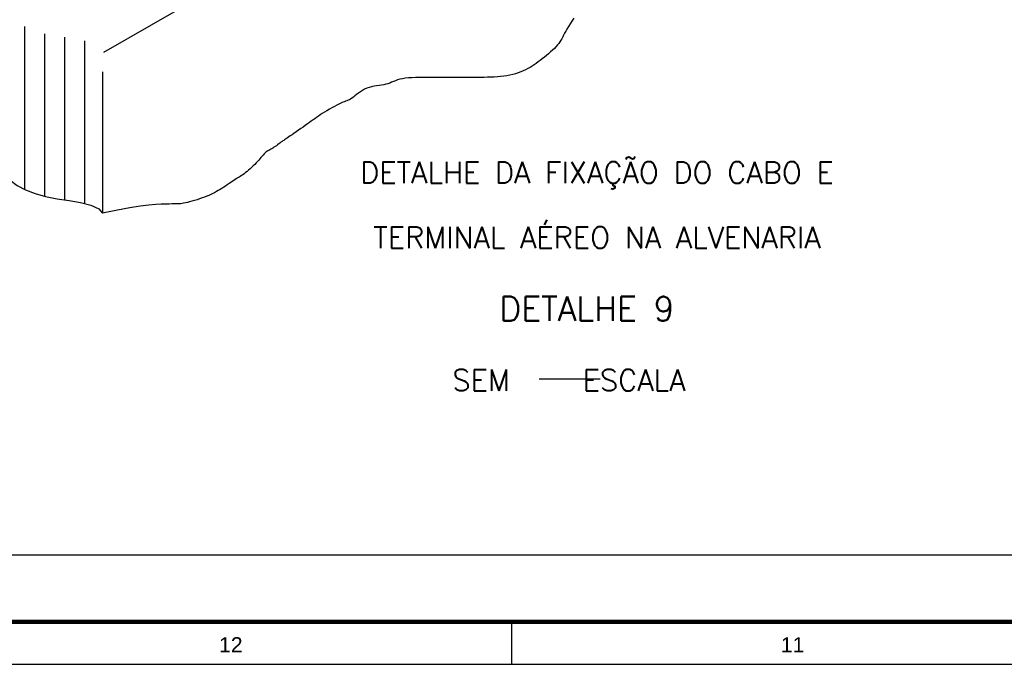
# Model space of a CAD drawing. Header units: millimetres. Extents: x 659 to 1031, y -73 to 11.
# Tile 86 of 141: x 921 to 937, y -73 to -63. Entities that reach past the tile are written whole.
import ezdxf
from ezdxf.enums import TextEntityAlignment as Align

# ---------------------------------------------------------------- set-up
doc = ezdxf.new("R2010")
doc.units = ezdxf.units.MM
doc.header["$MEASUREMENT"] = 0
doc.linetypes.add('NULL', pattern=[0])
for name, color, linetype, lineweight in [('C01', 1, 'Continuous', 30), ('C02', 2, 'Continuous', 30), ('C04', 4, 'Continuous', 30), ('C05', 4, 'Continuous', 30), ('P-MARGEM', 4, 'Continuous', 30)]:
    doc.layers.add(name, color=color, linetype=linetype, lineweight=lineweight)
doc.layers.add('Prancha', color=1, linetype='Continuous')
doc.styles.add('ROMANS', font='ROMANS')
doc.styles.add('SWIS', font='swisse.ttf')

# ---------------------------------------------------------------- blocks, each defined once
blk = doc.blocks.new('Folha A0')
at = {"layer": 'Prancha', "color": 4, "lineweight": 100}
blk.add_line((-0.7, 0.7), (-117.3, 0.7), dxfattribs=at)
at = {"layer": 'Prancha', "color": 1}
blk.add_line((-101.75, 0), (-101.75, 0.7), dxfattribs=at)
blk.add_lwpolyline([(-119.8, 0), (0, 0), (0, 84.1), (-119.8, 84.1)], close=True, dxfattribs=at)
at = {"layer": 'Prancha', "color": 1, "style": 'SWIS'}
for s, p in [('12', (-106.375, 0.121)), ('11', (-97.125, 0.121))]:
    blk.add_text(s, height=0.25, dxfattribs=at).set_placement(p, align=Align.BOTTOM_CENTER)

msp = doc.modelspace()

# ---------------------------------------------------------------- linework, layer by layer
at = {"layer": 'C01'}
for p, q in [((920.901, -62.975), (920.901, -65.651)), ((921.231, -63.091), (921.231, -65.767)), ((921.56, -63.148), (921.56, -65.824)), ((921.889, -63.208), (921.889, -65.884))]:
    msp.add_line(p, q, dxfattribs=at)
at = {"layer": 'C02'}
for p, q in [((922.211, -63.397), (933.443, -56.922)), ((922.188, -63.719), (922.188, -66.046))]:
    msp.add_line(p, q, dxfattribs=at)
for points in [[(929.945, -62.835), (929.914, -62.884), (929.885, -62.93), (929.858, -62.974), (929.834, -63.014), (929.813, -63.051), (929.794, -63.085), (929.778, -63.116), (929.763, -63.145), (929.748, -63.173), (929.733, -63.199), (929.716, -63.225), (929.698, -63.251), (929.677, -63.277), (929.653, -63.305), (929.626, -63.333), (929.596, -63.362), (929.564, -63.391), (929.531, -63.42), (929.497, -63.448), (929.462, -63.477), (929.428, -63.504), (929.394, -63.53), (929.361, -63.556), (929.328, -63.58), (929.294, -63.603), (929.26, -63.625), (929.226, -63.646), (929.19, -63.666), (929.152, -63.685), (929.113, -63.703), (929.072, -63.72), (929.03, -63.735), (928.986, -63.749), (928.94, -63.762), (928.893, -63.773), (928.844, -63.783), (928.794, -63.791), (928.742, -63.797), (928.689, -63.802), (928.635, -63.805), (928.581, -63.808), (928.525, -63.809), (928.47, -63.81), (928.415, -63.81), (928.359, -63.81), (928.304, -63.81), (928.25, -63.81), (928.196, -63.81), (928.143, -63.81), (928.091, -63.81), (928.041, -63.81), (927.991, -63.81), (927.944, -63.81), (927.898, -63.81), (927.853, -63.81), (927.809, -63.81), (927.764, -63.81), (927.718, -63.81), (927.671, -63.81), (927.622, -63.81), (927.57, -63.81), (927.514, -63.81), (927.457, -63.81), (927.398, -63.811), (927.339, -63.813), (927.281, -63.815), (927.225, -63.819), (927.172, -63.825), (927.124, -63.833), (927.082, -63.842), (927.044, -63.853), (927.009, -63.865), (926.977, -63.878), (926.946, -63.891), (926.916, -63.903), (926.885, -63.914), (926.852, -63.923), (926.817, -63.931), (926.78, -63.937), (926.74, -63.943), (926.7, -63.948), (926.659, -63.955), (926.618, -63.963), (926.578, -63.974), (926.539, -63.987), (926.502, -64.005), (926.466, -64.025), (926.432, -64.047), (926.401, -64.07), (926.371, -64.094), (926.343, -64.116), (926.317, -64.136), (926.294, -64.154), (926.272, -64.167), (926.251, -64.178), (926.232, -64.187), (926.211, -64.195), (926.19, -64.202), (926.167, -64.21), (926.141, -64.22), (926.112, -64.233), (926.079, -64.249), (926.043, -64.267), (926.004, -64.288), (925.963, -64.311), (925.923, -64.335), (925.882, -64.359), (925.843, -64.383), (925.806, -64.407), (925.772, -64.429), (925.741, -64.45), (925.711, -64.47), (925.682, -64.49), (925.653, -64.51), (925.624, -64.531), (925.594, -64.553), (925.561, -64.577), (925.526, -64.601), (925.488, -64.627), (925.45, -64.654), (925.412, -64.68), (925.375, -64.706), (925.339, -64.731), (925.307, -64.753), (925.278, -64.773), (925.253, -64.79), (925.232, -64.804), (925.214, -64.816), (925.198, -64.827), (925.184, -64.837), (925.17, -64.847), (925.157, -64.857), (925.142, -64.867), (925.125, -64.879), (925.107, -64.892), (925.088, -64.906), (925.069, -64.92), (925.049, -64.934), (925.029, -64.948), (925.01, -64.961), (924.991, -64.973), (924.973, -64.984), (924.956, -64.993), (924.939, -65.003), (924.924, -65.012), (924.908, -65.021), (924.893, -65.031), (924.878, -65.043), (924.862, -65.056), (924.847, -65.071), (924.83, -65.088), (924.813, -65.107), (924.796, -65.127), (924.777, -65.149), (924.758, -65.171), (924.737, -65.195), (924.715, -65.219), (924.692, -65.243), (924.667, -65.267), (924.642, -65.291), (924.617, -65.314), (924.591, -65.337), (924.566, -65.358), (924.542, -65.378), (924.519, -65.396), (924.496, -65.412), (924.475, -65.426), (924.455, -65.44), (924.435, -65.452), (924.415, -65.465), (924.394, -65.477), (924.372, -65.491), (924.349, -65.506), (924.324, -65.522), (924.297, -65.54), (924.27, -65.559), (924.241, -65.578), (924.212, -65.598), (924.182, -65.618), (924.152, -65.638), (924.122, -65.657), (924.092, -65.674), (924.063, -65.691), (924.033, -65.708), (924.002, -65.723), (923.97, -65.738), (923.937, -65.753), (923.902, -65.767), (923.865, -65.781), (923.826, -65.795), (923.785, -65.809), (923.743, -65.823), (923.701, -65.835), (923.66, -65.847), (923.621, -65.858), (923.585, -65.868), (923.552, -65.876), (923.523, -65.882), (923.496, -65.887), (923.47, -65.89), (923.442, -65.892), (923.412, -65.894), (923.378, -65.894), (923.336, -65.894), (923.287, -65.895), (923.228, -65.895), (923.154, -65.897), (923.063, -65.903), (922.949, -65.913), (922.808, -65.932), (922.638, -65.958), (922.432, -65.996), (922.188, -66.046)], [(919.501, -64.409), (919.797, -64.413), (920.011, -64.45), (920.159, -64.515), (920.253, -64.602), (920.308, -64.706), (920.34, -64.822), (920.361, -64.944), (920.387, -65.067), (920.429, -65.185), (920.49, -65.298), (920.569, -65.403), (920.668, -65.5), (920.784, -65.587), (920.92, -65.662), (921.076, -65.724), (921.249, -65.772), (921.44, -65.807), (921.636, -65.835), (921.825, -65.867), (921.992, -65.911), (922.126, -65.976), (922.188, -66.046)]]:
    msp.add_lwpolyline(points, dxfattribs=at)
at = {"layer": 'C04', "color": 5}
msp.add_line((929.378, -68.77), (930.378, -68.77), dxfattribs=at)
at = {"layer": 'P-MARGEM'}
msp.add_line((938.357, -71.672), (915.229, -71.672), dxfattribs=at)

# ---------------------------------------------------------------- block references
at = {"layer": 'Prancha'}
msp.add_blockref('Folha A0', (1030.674, -73.47), dxfattribs=at)

# ---------------------------------------------------------------- texts
at = {"layer": 'C04', "color": 5, "linetype": 'NULL', "char_height": 0.35, "line_spacing_factor": 0.798, "style": 'ROMANS'}
for s, insert, width, attachment_point in [('DETALHE DA FIXAÇÃO DO CABO E', (930.327, -65.652), 18.1, 8), ('TERMINAL AÉREO NA ALVENARIA', (930.327, -66.62), 16.83333, 8), ('SEM     ESCALA', (927.946, -68.97), 9.33333, 7)]:
    msp.add_mtext(s, dxfattribs=dict(at, insert=insert, width=width, attachment_point=attachment_point))
at = {"layer": 'C05', "linetype": 'NULL', "insert": (928.722, -67.818), "char_height": 0.4, "width": 6.47619, "attachment_point": 7, "line_spacing_factor": 0.798, "style": 'ROMANS'}
msp.add_mtext('DETALHE 9', dxfattribs=at)

doc.saveas('drawing.dxf')
